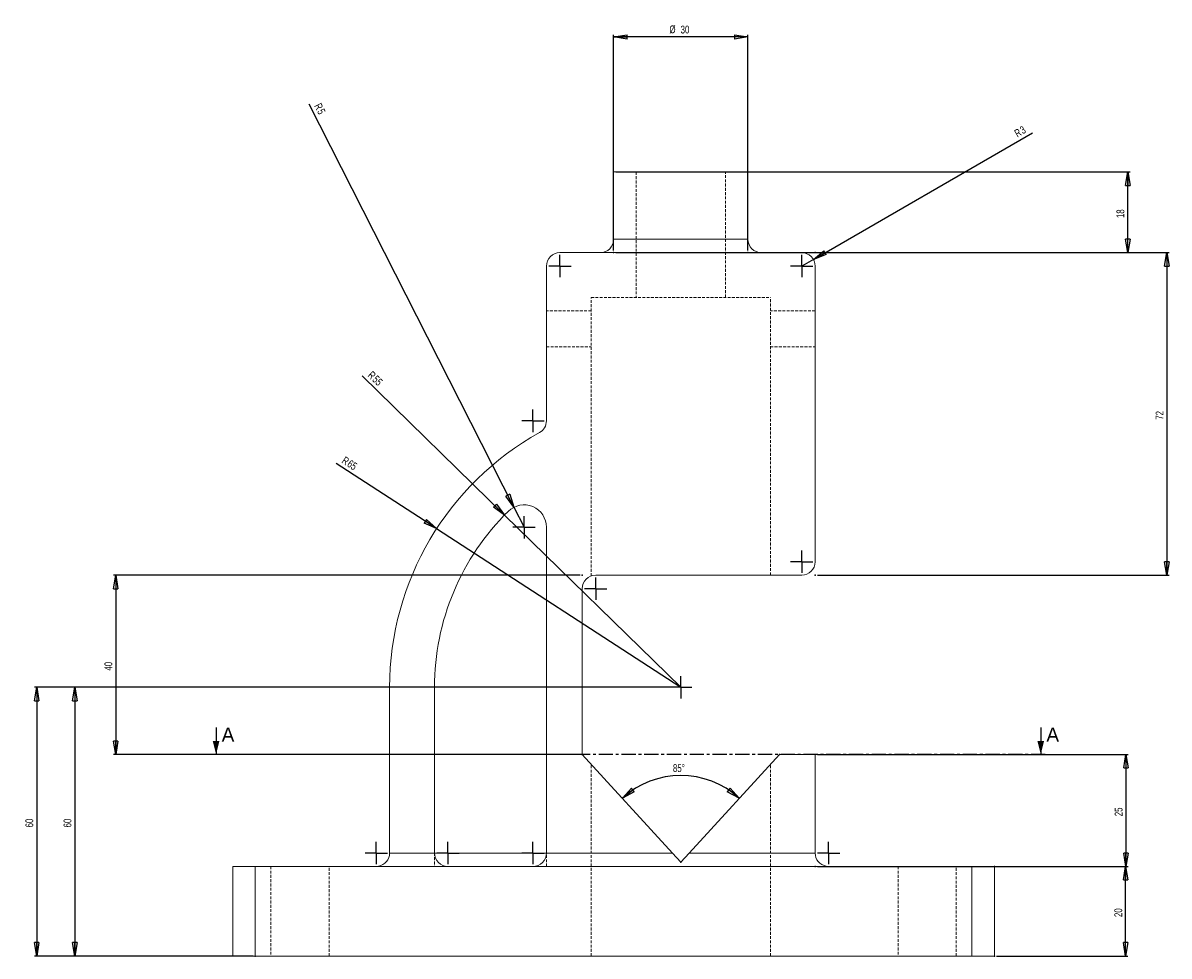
# Model space of a CAD drawing. Extents: x 16 to 901, y 41 to 795.
# Tile 1 of 3: x 16 to 527, y 41 to 457. Entities that reach past the tile are written whole.
import ezdxf

# ---------------------------------------------------------------- set-up
doc = ezdxf.new("R2010")
doc.units = 0
doc.header["$MEASUREMENT"] = 0
doc.header["$PDSIZE"] = -1
doc.linetypes.add('CENTER', pattern=[10.16, 6.35, -1.27, 1.27, -1.27])
doc.linetypes.add('HIDDEN', pattern=[1.905, 1.27, -0.635])
doc.styles.add('SLDTEXTSTYLE0', font='txt', dxfattribs={"width": 0.75})
doc.dimstyles.new('SLDDIMSTYLE0', dxfattribs={"dimtxt": 3.5, "dimasz": 6, "dimexe": 1, "dimexo": 0.0625, "dimgap": 0.875, "dimtad": 2, "dimlfac": 0.5, "dimzin": 12, "dimdsep": 46, "dimtxsty": 'Standard', "dimblk1": 'CLOSED', "dimblk2": 'CLOSED', "dimsah": 1, "dimcen": 0.09, "dimclrd": 7, "dimclre": 7, "dimclrt": 7, "dimadec": 0, "dimazin": 0, "dimtfac": 1, "dimtdec": 4, "dimtofl": 0, "dimtmove": 0, "dimatfit": 3, "dimfxl": 1, "dimtolj": 1, "dimtzin": 12, "dimarcsym": 0})
doc.dimstyles.new('SLDDIMSTYLE1', dxfattribs={"dimtxt": 3.5, "dimasz": 6, "dimexe": 1, "dimexo": 0.0625, "dimgap": 0.875, "dimtad": 2, "dimlfac": 0.5, "dimzin": 12, "dimdsep": 46, "dimtxsty": 'Standard', "dimblk1": 'CLOSED', "dimblk2": 'CLOSED', "dimsah": 1, "dimcen": 0.09, "dimclrd": 7, "dimclre": 7, "dimclrt": 7, "dimadec": 0, "dimazin": 0, "dimtfac": 1, "dimtdec": 4, "dimtofl": 0, "dimtmove": 0, "dimatfit": 3, "dimfxl": 1, "dimtolj": 1, "dimtzin": 12, "dimarcsym": 0})
doc.dimstyles.new('SLDDIMSTYLE2', dxfattribs={"dimtxt": 3.5, "dimasz": 6, "dimexe": 1, "dimexo": 0.0625, "dimgap": 0.875, "dimtad": 2, "dimlfac": 0.5, "dimzin": 12, "dimdsep": 46, "dimtxsty": 'Standard', "dimblk1": 'CLOSED', "dimblk2": 'CLOSED', "dimsah": 1, "dimcen": 0.09, "dimclrd": 7, "dimclre": 7, "dimclrt": 7, "dimadec": 0, "dimazin": 0, "dimtfac": 1, "dimtdec": 4, "dimtofl": 0, "dimtmove": 0, "dimatfit": 3, "dimfxl": 1, "dimtolj": 1, "dimtzin": 12, "dimarcsym": 0})
doc.dimstyles.new('SLDDIMSTYLE3', dxfattribs={"dimtxt": 3.5, "dimasz": 6, "dimexe": 1, "dimexo": 0.0625, "dimgap": 0.875, "dimtad": 2, "dimlfac": 0.5, "dimzin": 12, "dimdsep": 46, "dimtxsty": 'Standard', "dimblk1": 'CLOSED', "dimblk2": 'CLOSED', "dimsah": 1, "dimcen": 0.09, "dimclrd": 7, "dimclre": 7, "dimclrt": 7, "dimadec": 0, "dimazin": 0, "dimtfac": 1, "dimtdec": 4, "dimtofl": 0, "dimtmove": 0, "dimatfit": 3, "dimfxl": 1, "dimtolj": 1, "dimtzin": 12, "dimarcsym": 0})

# ---------------------------------------------------------------- blocks, each defined once
blk = doc.blocks.new('_CLOSED')
at = {"color": 0, "linetype": 'ByBlock', "lineweight": -2}
for p, q in [((-1, 0.166667), (0, 0)), ((-1, 0.166667), (-1, -0.166667)), ((0, 0), (-1, -0.166667)), ((0, 0), (-1, 0))]:
    blk.add_line(p, q, dxfattribs=at)
blk = doc.blocks.new('*D0')
at = {"color": 7}
for p, q in [((450.4, 80.9), (509.03, 80.9)), ((508.03, 40.9), (508.03, 80.9)), ((450.4, 40.9), (509.03, 40.9))]:
    blk.add_line(p, q, dxfattribs=at)
for p in [(449.4, 80.9), (449.4, 40.9)]:
    blk.add_point(p, dxfattribs=at)
at = {"xscale": 6, "yscale": 6}
for p, rotation in [((508.03, 80.9), 90), ((508.03, 40.9), 270)]:
    blk.add_blockref('_CLOSED', p, dxfattribs=dict(at, rotation=rotation))
at = {"color": 7, "insert": (506.53, 58.32), "char_height": 3.5, "attachment_point": 7, "rotation": 90, "style": 'SLDTEXTSTYLE0'}
blk.add_mtext('20', dxfattribs=at)
blk = doc.blocks.new('*D2')
at = {"color": 7}
for p, q in [((370.4, 354.9), (527.42, 354.9)), ((526.42, 354.9), (526.42, 210.9)), ((370.4, 210.9), (527.42, 210.9))]:
    blk.add_line(p, q, dxfattribs=at)
for p in [(369.4, 354.9), (369.4, 210.9)]:
    blk.add_point(p, dxfattribs=at)
at = {"xscale": 6, "yscale": 6}
for p, rotation in [((526.42, 354.9), 90), ((526.42, 210.9), 270)]:
    blk.add_blockref('_CLOSED', p, dxfattribs=dict(at, rotation=rotation))
at = {"color": 7, "insert": (524.92, 280.32), "char_height": 3.5, "attachment_point": 7, "rotation": 90, "style": 'SLDTEXTSTYLE0'}
blk.add_mtext('72', dxfattribs=at)
blk = doc.blocks.new('*D3')
at = {"color": 7}
for p, q in [((264.4, 210.9), (56.09, 210.9)), ((57.09, 210.9), (57.09, 130.9)), ((264.4, 130.9), (56.09, 130.9))]:
    blk.add_line(p, q, dxfattribs=at)
for p in [(265.4, 210.9), (265.4, 130.9)]:
    blk.add_point(p, dxfattribs=at)
at = {"xscale": 6, "yscale": 6}
for p, rotation in [((57.09, 210.9), 90), ((57.09, 130.9), 270)]:
    blk.add_blockref('_CLOSED', p, dxfattribs=dict(at, rotation=rotation))
at = {"color": 7, "insert": (55.59, 168.32), "char_height": 3.5, "attachment_point": 7, "rotation": 90, "style": 'SLDTEXTSTYLE0'}
blk.add_mtext('40', dxfattribs=at)
blk = doc.blocks.new('*D4')
at = {"color": 7}
for p, q in [((370.4, 130.9), (509.18, 130.9)), ((508.18, 130.9), (508.18, 80.9)), ((370.4, 80.9), (509.18, 80.9))]:
    blk.add_line(p, q, dxfattribs=at)
for p in [(369.4, 130.9), (369.4, 80.9)]:
    blk.add_point(p, dxfattribs=at)
at = {"xscale": 6, "yscale": 6}
for p, rotation in [((508.18, 130.9), 90), ((508.18, 80.9), 270)]:
    blk.add_blockref('_CLOSED', p, dxfattribs=dict(at, rotation=rotation))
at = {"color": 7, "insert": (506.68, 103.32), "char_height": 3.5, "attachment_point": 7, "rotation": 90, "style": 'SLDTEXTSTYLE0'}
blk.add_mtext('25', dxfattribs=at)
blk = doc.blocks.new('*D5')
at = {"color": 7}
for q in [(155.53, 260.81), (309.4, 160.9)]:
    blk.add_line((200.37, 231.7), q, dxfattribs=at)
for p in [(200.37, 231.7), (309.4, 160.9)]:
    blk.add_point(p, dxfattribs=at)
at = {"xscale": 6, "yscale": 6, "rotation": 327.0040655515}
blk.add_blockref('_CLOSED', (200.37, 231.7), dxfattribs=at)
at = {"color": 7, "char_height": 3.5, "attachment_point": 7, "rotation": 327.0041, "style": 'SLDTEXTSTYLE0'}
for s, insert in [('R', (157.68, 261.2)), ('65', (160.06, 259.66))]:
    blk.add_mtext(s, dxfattribs=dict(at, insert=insert))
blk = doc.blocks.new('*D6')
at = {"color": 7}
for p, q in [((308.4, 160.9), (37.83, 160.9)), ((38.83, 160.9), (38.83, 40.9)), ((118.4, 40.9), (37.83, 40.9))]:
    blk.add_line(p, q, dxfattribs=at)
for p in [(309.4, 160.9), (119.4, 40.9)]:
    blk.add_point(p, dxfattribs=at)
at = {"xscale": 6, "yscale": 6}
for p, rotation in [((38.83, 160.9), 90), ((38.83, 40.9), 270)]:
    blk.add_blockref('_CLOSED', p, dxfattribs=dict(at, rotation=rotation))
at = {"color": 7, "insert": (37.33, 98.32), "char_height": 3.5, "attachment_point": 7, "rotation": 90, "style": 'SLDTEXTSTYLE0'}
blk.add_mtext('60', dxfattribs=at)
blk = doc.blocks.new('*D7')
at = {"color": 7}
blk.add_arc((309.4, 82.88), 38.63, 47.5, 132.5, dxfattribs=at)
for p in [(265.4, 130.9), (353.4, 130.9), (309.4, 82.88), (309.4, 82.88)]:
    blk.add_point(p, dxfattribs=at)
at = {"xscale": 6, "yscale": 6}
for p, rotation in [((283.3, 111.36), 218.0853816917), ((335.5, 111.36), 321.9146183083)]:
    blk.add_blockref('_CLOSED', p, dxfattribs=dict(at, rotation=rotation))
at = {"color": 7, "insert": (305.89, 123.01), "char_height": 3.5, "attachment_point": 7, "style": 'SLDTEXTSTYLE0'}
blk.add_mtext('85%%d', dxfattribs=at)
blk = doc.blocks.new('*D8')
at = {"color": 7}
for q in [(167.13, 299.85), (309.4, 160.9)]:
    blk.add_line((230.71, 237.76), q, dxfattribs=at)
for p in [(230.71, 237.76), (309.4, 160.9)]:
    blk.add_point(p, dxfattribs=at)
at = {"xscale": 6, "yscale": 6, "rotation": 315.6764610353}
blk.add_blockref('_CLOSED', (230.71, 237.76), dxfattribs=at)
at = {"color": 7, "char_height": 3.5, "attachment_point": 7, "rotation": 315.6765, "style": 'SLDTEXTSTYLE0'}
for s, insert in [('R', (169.31, 299.81)), ('55', (171.34, 297.84))]:
    blk.add_mtext(s, dxfattribs=dict(at, insert=insert))
blk = doc.blocks.new('*D9')
at = {"color": 7}
for p, q in [((308.4, 160.9), (20.8, 160.9)), ((21.8, 160.9), (21.8, 40.9)), ((118.4, 40.9), (20.8, 40.9))]:
    blk.add_line(p, q, dxfattribs=at)
for p in [(309.4, 160.9), (119.4, 40.9)]:
    blk.add_point(p, dxfattribs=at)
at = {"xscale": 6, "yscale": 6}
for p, rotation in [((21.8, 160.9), 90), ((21.8, 40.9), 270)]:
    blk.add_blockref('_CLOSED', p, dxfattribs=dict(at, rotation=rotation))
at = {"color": 7, "insert": (20.3, 98.32), "char_height": 3.5, "attachment_point": 7, "rotation": 90, "style": 'SLDTEXTSTYLE0'}
blk.add_mtext('60', dxfattribs=at)
blk = doc.blocks.new('*D10')
at = {"color": 7}
for q in [(143.53, 421.19), (239.4, 232.31)]:
    blk.add_line((234.87, 241.23), q, dxfattribs=at)
for p in [(234.87, 241.23), (239.4, 232.31)]:
    blk.add_point(p, dxfattribs=at)
at = {"xscale": 6, "yscale": 6, "rotation": 296.9122525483}
blk.add_blockref('_CLOSED', (234.87, 241.23), dxfattribs=at)
at = {"color": 7, "char_height": 3.5, "attachment_point": 7, "rotation": 296.9123, "style": 'SLDTEXTSTYLE0'}
for s, insert in [('R', (145.58, 420.45)), ('5', (146.86, 417.93))]:
    blk.add_mtext(s, dxfattribs=dict(at, insert=insert))
blk = doc.blocks.new('*D11')
at = {"color": 7}
for p, q in [((279.4, 355.9), (279.4, 452.18)), ((339.4, 451.18), (279.4, 451.18)), ((339.4, 355.9), (339.4, 452.18))]:
    blk.add_line(p, q, dxfattribs=at)
for p in [(279.4, 354.9), (339.4, 354.9)]:
    blk.add_point(p, dxfattribs=at)
at = {"xscale": 6, "yscale": 6}
for p, rotation in [((279.4, 451.18), 180), ((339.4, 451.18), 360)]:
    blk.add_blockref('_CLOSED', p, dxfattribs=dict(at, rotation=rotation))
at = {"color": 7, "char_height": 3.5, "attachment_point": 7, "style": 'SLDTEXTSTYLE0'}
for s, insert in [('%%c', (304.33, 452.68)), ('30', (309.31, 452.68))]:
    blk.add_mtext(s, dxfattribs=dict(at, insert=insert))
blk = doc.blocks.new('*D12')
at = {"color": 7}
for p, q in [((280.4, 390.9), (509.99, 390.9)), ((508.99, 354.9), (508.99, 390.9)), ((280.4, 354.9), (509.99, 354.9))]:
    blk.add_line(p, q, dxfattribs=at)
for p in [(279.4, 390.9), (279.4, 354.9)]:
    blk.add_point(p, dxfattribs=at)
at = {"xscale": 6, "yscale": 6}
for p, rotation in [((508.99, 390.9), 90), ((508.99, 354.9), 270)]:
    blk.add_blockref('_CLOSED', p, dxfattribs=dict(at, rotation=rotation))
at = {"color": 7, "insert": (507.49, 370.32), "char_height": 3.5, "attachment_point": 7, "rotation": 90, "style": 'SLDTEXTSTYLE0'}
blk.add_mtext('18', dxfattribs=at)
blk = doc.blocks.new('*D13')
at = {"color": 7}
for q in [(466.5, 408.43), (363.4, 348.9)]:
    blk.add_line((368.6, 351.9), q, dxfattribs=at)
for p in [(363.4, 348.9), (368.6, 351.9)]:
    blk.add_point(p, dxfattribs=at)
at = {"xscale": 6, "yscale": 6, "rotation": 210}
blk.add_blockref('_CLOSED', (368.6, 351.9), dxfattribs=at)
at = {"color": 7, "char_height": 3.5, "attachment_point": 7, "rotation": 30, "style": 'SLDTEXTSTYLE0'}
for s, insert in [('R', (459.69, 406.23)), ('3', (462.14, 407.64))]:
    blk.add_mtext(s, dxfattribs=dict(at, insert=insert))
blk = doc.blocks.new('SW_CENTERMARK0')
at = {"color": 7, "linetype": 'Continuous'}
for q in [(309.4, 165.9), (304.4, 160.9), (309.4, 155.9), (314.4, 160.9)]:
    blk.add_line((309.4, 160.9), q, dxfattribs=at)
blk = doc.blocks.new('SW_CENTERMARK1')
at = {"color": 7, "linetype": 'Continuous'}
for q in [(239.4, 237.31), (234.4, 232.31), (239.4, 227.31), (244.4, 232.31)]:
    blk.add_line((239.4, 232.31), q, dxfattribs=at)
blk = doc.blocks.new('SW_CENTERMARK2')
at = {"color": 7, "linetype": 'Continuous'}
for q in [(173.4, 91.9), (168.4, 86.9), (173.4, 81.9), (178.4, 86.9)]:
    blk.add_line((173.4, 86.9), q, dxfattribs=at)
blk = doc.blocks.new('SW_CENTERMARK3')
at = {"color": 7, "linetype": 'Continuous'}
for q in [(375.4, 91.9), (370.4, 86.9), (375.4, 81.9), (380.4, 86.9)]:
    blk.add_line((375.4, 86.9), q, dxfattribs=at)
blk = doc.blocks.new('SW_CENTERMARK4')
at = {"color": 7, "linetype": 'Continuous'}
for q in [(205.4, 91.9), (200.4, 86.9), (205.4, 81.9), (210.4, 86.9)]:
    blk.add_line((205.4, 86.9), q, dxfattribs=at)
blk = doc.blocks.new('SW_CENTERMARK5')
at = {"color": 7, "linetype": 'Continuous'}
for q in [(243.4, 91.9), (238.4, 86.9), (243.4, 81.9), (248.4, 86.9)]:
    blk.add_line((243.4, 86.9), q, dxfattribs=at)
blk = doc.blocks.new('SW_CENTERMARK6')
at = {"color": 7, "linetype": 'Continuous'}
for q in [(243.4, 284.81), (238.4, 279.81), (243.4, 274.81), (248.4, 279.81)]:
    blk.add_line((243.4, 279.81), q, dxfattribs=at)
blk = doc.blocks.new('SW_CENTERMARK7')
at = {"color": 7, "linetype": 'Continuous'}
for q in [(255.4, 353.9), (250.4, 348.9), (255.4, 343.9), (260.4, 348.9)]:
    blk.add_line((255.4, 348.9), q, dxfattribs=at)
blk = doc.blocks.new('SW_CENTERMARK8')
at = {"color": 7, "linetype": 'Continuous'}
for q in [(271.4, 209.9), (266.4, 204.9), (271.4, 199.9), (276.4, 204.9)]:
    blk.add_line((271.4, 204.9), q, dxfattribs=at)
blk = doc.blocks.new('SW_CENTERMARK9')
at = {"color": 7, "linetype": 'Continuous'}
for q in [(363.4, 221.9), (358.4, 216.9), (363.4, 211.9), (368.4, 216.9)]:
    blk.add_line((363.4, 216.9), q, dxfattribs=at)
blk = doc.blocks.new('SW_CENTERMARK10')
at = {"color": 7, "linetype": 'Continuous'}
for q in [(363.4, 353.9), (358.4, 348.9), (363.4, 343.9), (368.4, 348.9)]:
    blk.add_line((363.4, 348.9), q, dxfattribs=at)

msp = doc.modelspace()

# ---------------------------------------------------------------- linework, layer by layer
at = {"color": 7, "linetype": 'Continuous', "lineweight": 15}
for p, q in [((279.4, 390.9), (279.4, 360.9)), ((279.4, 390.9), (309.4, 390.9)), ((309.4, 390.9), (339.4, 390.9)), ((339.4, 360.9), (339.4, 390.9)), ((279.4, 360.9), (339.4, 360.9)), ((255.4, 354.9), (363.4, 354.9)), ((249.4, 279.812), (249.4, 348.9)), ((369.4, 348.9), (369.4, 216.9)), ((249.4, 86.9), (249.4, 232.314)), ((363.4, 210.9), (271.4, 210.9)), ((265.4, 204.9), (265.4, 130.9)), ((179.4, 86.9), (179.4, 160.9)), ((199.4, 160.9), (199.4, 86.9)), ((265.4, 130.9), (305.719, 86.9)), ((313.081, 86.9), (353.4, 130.9)), ((353.4, 130.9), (369.4, 130.9)), ((369.4, 130.9), (369.4, 86.9)), ((179.4, 86.9), (199.4, 86.9)), ((199.4, 86.9), (249.4, 86.9)), ((249.4, 86.9), (305.719, 86.9)), ((305.719, 86.9), (309.4, 82.882)), ((309.4, 82.882), (313.081, 86.9)), ((313.081, 86.9), (369.4, 86.9)), ((109.4, 80.9), (109.4, 40.9)), ((109.4, 80.9), (119.4, 80.9)), ((119.4, 80.9), (119.4, 40.9)), ((119.4, 80.9), (439.4, 80.9)), ((439.4, 80.9), (439.4, 40.9)), ((439.4, 80.9), (449.4, 80.9)), ((449.4, 80.9), (449.4, 40.9)), ((109.4, 40.9), (119.4, 40.9)), ((119.4, 40.9), (439.4, 40.9)), ((439.4, 40.9), (449.4, 40.9))]:
    msp.add_line(p, q, dxfattribs=at)
at = {"color": 9, "linetype": 'HIDDEN', "lineweight": 0}
for p, q in [((289.4, 390.9), (289.4, 334.9)), ((329.4, 334.9), (329.4, 390.9)), ((269.4, 334.9), (309.4, 334.9)), ((269.4, 210.557), (269.4, 334.9)), ((309.4, 334.9), (349.4, 334.9)), ((349.4, 210.9), (349.4, 334.9)), ((269.4, 328.9), (249.4, 328.9)), ((369.4, 328.9), (349.4, 328.9)), ((249.4, 312.9), (269.4, 312.9)), ((349.4, 312.9), (369.4, 312.9)), ((269.4, 40.9), (269.4, 126.535)), ((349.4, 40.9), (349.4, 126.535)), ((199.4, 86.9), (199.4, 80.9)), ((249.4, 80.9), (249.4, 86.9)), ((126.4, 80.9), (126.4, 40.9)), ((152.4, 40.9), (152.4, 80.9)), ((406.4, 80.9), (406.4, 40.9)), ((432.4, 40.9), (432.4, 80.9))]:
    msp.add_line(p, q, dxfattribs=at)
at = {"color": 7, "linetype": 'Continuous'}
for p, q in [((101.89, 142.9), (101.89, 130.9)), ((470.129, 142.9), (470.129, 130.9))]:
    msp.add_line(p, q, dxfattribs=at)
at = {"color": 7, "linetype": 'CENTER'}
msp.add_line((472.129, 130.9), (99.89, 130.9), dxfattribs=at)
at = {"color": 7, "linetype": 'Continuous', "lineweight": 15, "flags": 128}
for points in [[(179.4, 86.9), (179.309, 85.858), (179.038, 84.848), (178.596, 83.9), (177.996, 83.043), (177.257, 82.304), (176.4, 81.704), (175.452, 81.262), (174.442, 80.991), (173.4, 80.9)], [(199.4, 86.9), (199.515, 85.729), (199.857, 84.604), (200.411, 83.567), (201.157, 82.657), (202.067, 81.911), (203.104, 81.357), (204.229, 81.015), (205.4, 80.9)], [(243.4, 80.9), (244.571, 81.015), (245.696, 81.357), (246.733, 81.911), (247.643, 82.657), (248.389, 83.567), (248.943, 84.604), (249.285, 85.729), (249.4, 86.9)], [(375.4, 80.9), (374.358, 80.991), (373.348, 81.262), (372.4, 81.704), (371.543, 82.304), (370.804, 83.043), (370.204, 83.9), (369.762, 84.848), (369.491, 85.858), (369.4, 86.9)]]:
    msp.add_lwpolyline(points, dxfattribs=at)
at = {"color": 7, "linetype": 'Continuous', "lineweight": 15}
for centre, radius, start, end in [((273.4, 360.9), 6, 270, 0), ((345.4, 360.9), 6, 180, 270), ((255.4, 348.9), 6, 90, 180), ((363.4, 348.9), 6, 0, 90), ((243.4, 279.812), 6, 299.03174, 0), ((309.4, 160.9), 130, 119.03174, 180), ((239.4, 232.314), 10, 0, 134.427), ((309.4, 160.9), 110, 134.427, 180), ((363.4, 216.9), 6, 270, 0), ((271.4, 204.9), 6, 90, 180)]:
    msp.add_arc(centre, radius, start, end, dxfattribs=at)
at = {"color": 7, "linetype": 'Continuous'}
for points in [[(101.89, 130.9), (103.39, 136.9), (100.39, 136.9)], [(470.129, 130.9), (471.629, 136.9), (468.629, 136.9)]]:
    msp.add_solid(points, dxfattribs=at)

# ---------------------------------------------------------------- block references
for name in ['SW_CENTERMARK7', 'SW_CENTERMARK10', 'SW_CENTERMARK6', 'SW_CENTERMARK1', 'SW_CENTERMARK9', 'SW_CENTERMARK8', 'SW_CENTERMARK0', 'SW_CENTERMARK2', 'SW_CENTERMARK4', 'SW_CENTERMARK5', 'SW_CENTERMARK3']:
    msp.add_blockref(name, (0, 0))

# ---------------------------------------------------------------- texts
at = {"color": 7, "char_height": 6.35, "attachment_point": 1}
for insert in [(104.395, 142.9), (472.633, 142.9)]:
    msp.add_mtext('A', dxfattribs=dict(at, insert=insert))

# ---------------------------------------------------------------- dimensions: what is measured, and where the dimension line sits
at = {"color": 7}
dim = msp.add_linear_dim(base=(279.4, 451.18), p1=(339.4, 354.9), p2=(279.4, 354.9), text='%%c<>', dimstyle='SLDDIMSTYLE3', dxfattribs=at)
dim.commit()
dim.dimension.update_dxf_attribs({"geometry": '*D11', "text_midpoint": (309.4, 451.18), "dimtype": 160})
for center, mpoint, picture, middle in [((239.4, 232.314), (234.874, 241.231), '*D10', (145.461, 417.379)), ((363.4, 348.9), (368.596, 351.9), '*D13', (462.814, 406.296)), ((309.4, 160.9), (230.705, 237.758), '*D8', (171.11, 295.963)), ((309.4, 160.9), (200.368, 231.695), '*D5', (160.199, 257.777))]:
    dim = msp.add_radius_dim(center=center, mpoint=mpoint, dimstyle='SLDDIMSTYLE1')
    dim.commit()
    dim.dimension.update_dxf_attribs({"geometry": picture, "text_midpoint": middle, "dimtype": 164})
for base, p1, p2, picture, middle in [((508.986, 390.9), (279.4, 354.9), (279.4, 390.9), '*D12', (508.986, 372.9)), ((526.424, 210.9), (369.4, 354.9), (369.4, 210.9), '*D2', (526.424, 282.9)), ((57.092, 130.9), (265.4, 210.9), (265.4, 130.9), '*D3', (57.092, 170.9)), ((21.801, 40.9), (309.4, 160.9), (119.4, 40.9), '*D9', (21.801, 100.9)), ((38.833, 40.9), (309.4, 160.9), (119.4, 40.9), '*D6', (38.833, 100.9)), ((508.182, 80.9), (369.4, 130.9), (369.4, 80.9), '*D4', (508.182, 105.9)), ((508.028, 80.9), (449.4, 40.9), (449.4, 80.9), '*D0', (508.028, 60.9))]:
    dim = msp.add_linear_dim(base=base, p1=p1, p2=p2, angle=90, dimstyle='SLDDIMSTYLE0', dxfattribs=at)
    dim.commit()
    dim.dimension.update_dxf_attribs({"geometry": picture, "text_midpoint": middle, "dimtype": 160})
dim = msp.add_angular_dim_2l(base=(323.4, 118.883), line1=((265.4, 130.9), (309.4, 82.882)), line2=((353.4, 130.9), (309.4, 82.882)), dimstyle='SLDDIMSTYLE2')
dim.commit()
dim.dimension.update_dxf_attribs({"geometry": '*D7', "text_midpoint": (309.4, 121.51), "dimtype": 162})

doc.saveas('drawing.dxf')
